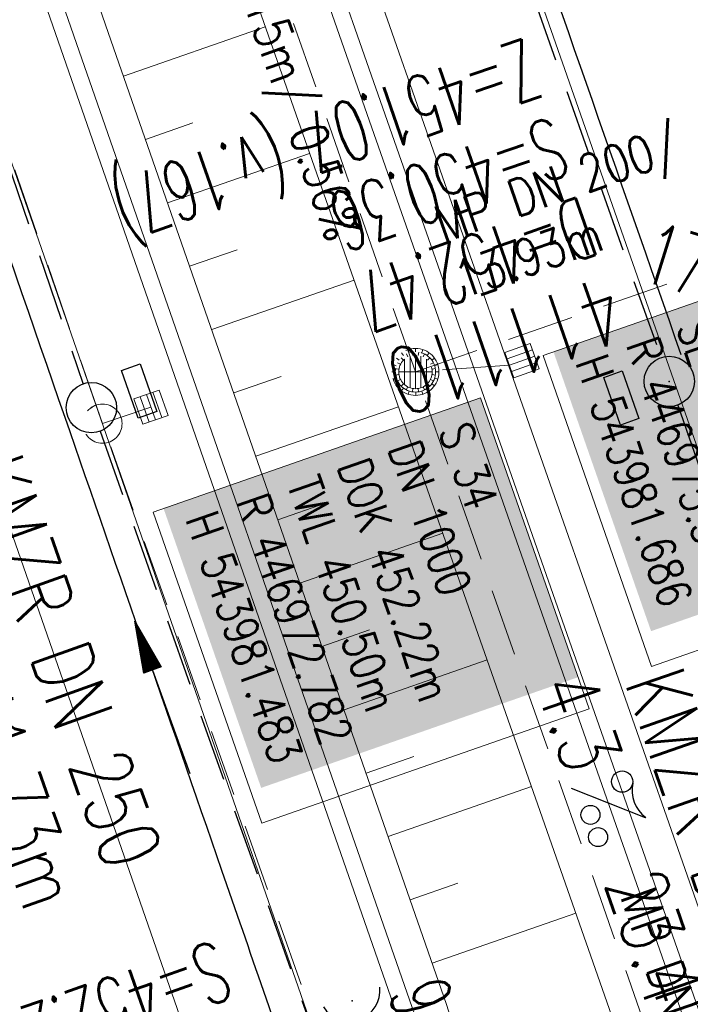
# Model space of a CAD drawing. Extents: x 446577 to 447240, y 443630 to 444842.
# Tile 40 of 71: x 446961 to 446981, y 443962 to 443991. Entities that reach past the tile are written whole.
import ezdxf
from ezdxf.enums import TextEntityAlignment as Align

# ---------------------------------------------------------------- set-up
doc = ezdxf.new("R2010")
doc.units = 0
doc.header["$LTSCALE"] = 2
doc.header["$MEASUREMENT"] = 0
doc.linetypes.add('AUSGEZOGEN', pattern=[0])
doc.linetypes.add('GESTRICH-X2', pattern=[1.5, 1, -0.5])
doc.layers.get('0').update_dxf_attribs({"linetype": 'AUSGEZOGEN'})
for name, color, linetype in [('Beschriftung', 7, 'CONTINUOUS'), ('FBR', 8, 'CONTINUOUS'), ('Hintergrund', 7, 'CONTINUOUS'), ('Hintergrundplan', 7, 'CONTINUOUS'), ('KANAL', 7, 'GESTRICH-X2'), ('PFEIL', 7, 'CONTINUOUS'), ('SCHACHTNR', 6, 'CONTINUOUS'), ('SCHLITZRINNE', 8, 'AUSGEZOGEN'), ('SCHSYMBOL', 7, 'AUSGEZOGEN'), ('STRASSE', 8, 'CONTINUOUS'), ('TEXTO', 4, 'CONTINUOUS'), ('TEXTU', 4, 'CONTINUOUS')]:
    doc.layers.add(name, color=color, linetype=linetype)
doc.styles.add('6', font='txt_____.ttf', dxfattribs={"width": 0.8, "height": 1})
doc.styles.add('8', font='txt_____.ttf', dxfattribs={"width": 0.8, "height": 1})
doc.styles.add('ROMANS', font='romans.shx', dxfattribs={"width": 0.8})

# ---------------------------------------------------------------- blocks, each defined once
blk = doc.blocks.new('40')
at = {"color": 0}
blk.add_arc((0.025, 0.311), 0.91, 192.5363, 347.4637, dxfattribs=at)
blk.add_point((0, 0), dxfattribs=at)
blk = doc.blocks.new('GST')
at = {"color": 0}
blk.add_circle((0, 0), 0.75, dxfattribs=at)
blk.add_point((0, 0), dxfattribs=at)
blk = doc.blocks.new('13')
blk.add_lwpolyline([(0.755, 1.218), (-0.748, 1.218), (-0.748, 1.801), (0.755, 1.801)], close=True)
at = {"rotation": 180}
blk.add_blockref('GST', (0, 0), dxfattribs=at)
blk = doc.blocks.new('PFEIL2')
at = {"color": 0}
for p, q in [((0.88, 0.002), (-2.401, -0.012)), ((0.881, -0.271), (0.879, 0.276)), ((0.879, 0.276), (2.429, 0.009)), ((0.911, 0.27), (0.879, 0.265)), ((0.965, 0.261), (0.879, 0.246)), ((1.019, 0.252), (0.879, 0.228)), ((1.073, 0.242), (0.879, 0.209)), ((1.127, 0.233), (0.879, 0.191)), ((1.181, 0.224), (0.879, 0.172)), ((1.235, 0.214), (0.879, 0.154)), ((1.289, 0.205), (0.879, 0.135)), ((1.343, 0.196), (0.879, 0.117)), ((1.397, 0.187), (0.879, 0.098)), ((1.451, 0.177), (0.879, 0.08)), ((1.505, 0.168), (0.879, 0.061)), ((1.559, 0.159), (0.88, 0.043)), ((1.613, 0.149), (0.88, 0.024)), ((1.668, 0.14), (0.88, 0.006)), ((1.722, 0.131), (0.88, -0.013)), ((1.776, 0.121), (0.88, -0.031)), ((1.83, 0.112), (0.88, -0.05)), ((1.884, 0.103), (0.88, -0.068)), ((1.938, 0.094), (0.88, -0.087)), ((1.992, 0.084), (0.88, -0.105)), ((2.046, 0.075), (0.88, -0.124)), ((2.1, 0.066), (0.88, -0.142)), ((2.154, 0.056), (0.88, -0.161)), ((2.208, 0.047), (0.88, -0.179)), ((2.262, 0.038), (0.881, -0.198)), ((2.316, 0.029), (0.881, -0.216)), ((2.37, 0.019), (0.881, -0.235)), ((2.424, 0.01), (0.881, -0.253)), ((2.429, 0.009), (0.881, -0.271))]:
    blk.add_line(p, q, dxfattribs=at)
blk = doc.blocks.new('17')
blk.add_lwpolyline([(-0.755, -1.218), (0.748, -1.218), (0.748, -1.801), (-0.755, -1.801)], close=True)
blk.add_blockref('GST', (0, 0))
blk = doc.blocks.new('PROM')
blk.add_line((1.566, 1.817), (0.019, 0.015))
for centre, radius in [((0.317, 1.51), 0.317), ((0.943, 0.291), 0.283), ((1.645, 0.287), 0.283)]:
    blk.add_circle(centre, radius)
blk.add_arc((0.992, 2.682), 1.033, 239.1414, 303.3549)
blk = doc.blocks.new('SK-quadrat Rand')
at = {"color": 18, "lineweight": 9, "true_color": 0x000000}
for p, q in [((-0.4, 0.8), (-0.4, 0)), ((-0.4, 0.8), (0.4, 0.8)), ((-0.2, 0.8), (-0.2, 0)), ((0, 0.8), (0, 0)), ((0.2, 0.8), (0.2, 0)), ((0.4, 0.8), (0.4, 0)), ((-0.4, 0), (0.4, 0))]:
    blk.add_line(p, q, dxfattribs=at)
blk = doc.blocks.new('Muldenschacht')
at = {"color": 18, "lineweight": 9, "true_color": 0x000000}
for p, q in [((-0.215015, 0.669384), (-0.184082, 0.574183)), ((-0.096655, 0.595502), (-0.080293, 0.496748)), ((0.001513, 0.703679), (0.001513, 0.603579)), ((0.093794, 0.596447), (0.078414, 0.497536)), ((0.218041, 0.669384), (0.187109, 0.574183)), ((-0.484382, 0.356002), (-0.565365, 0.41484)), ((-0.350626, 0.358645), (-0.421053, 0.429778)), ((-0.351511, 0.488874), (-0.410348, 0.569857)), ((0.38186, 0.328304), (-0.378834, 0.328304)), ((-0.228204, 0.447647), (-0.274147, 0.536581)), ((0.001562, 0.503479), (0.001464, -0.497521)), ((0.271415, 0.539517), (0.226431, 0.450094)), ((0.413374, 0.569857), (0.354537, 0.488874)), ((0.425748, 0.42812), (0.355042, 0.357263)), ((0.568391, 0.41484), (0.487409, 0.356002)), ((-0.599087, 0.002979), (-0.699187, 0.002979)), ((-0.569691, 0.188574), (-0.664892, 0.219507)), ((-0.492399, 0.083917), (-0.591181, 0.100105)), ((-0.444073, 0.230912), (-0.53319, 0.276499)), ((0.502013, 0.002979), (-0.498987, 0.002979)), ((0.474843, 0.165641), (-0.471817, 0.165641)), ((0.447803, 0.22953), (0.537061, 0.27484)), ((0.4959, 0.080963), (0.594778, 0.096559)), ((0.572718, 0.188574), (0.667918, 0.219507)), ((0.602083, 0.008988), (0.702178, 0.00999)), ((-0.569691, -0.182617), (-0.664892, -0.21355)), ((-0.493148, -0.073251), (-0.59208, -0.088497)), ((-0.445326, -0.222488), (-0.534694, -0.267581)), ((0.474843, -0.159684), (-0.471817, -0.159684)), ((0.446654, -0.225822), (0.535682, -0.271583)), ((0.496174, -0.073247), (0.595107, -0.088493)), ((0.572718, -0.182617), (0.667918, -0.21355)), ((-0.484382, -0.350045), (-0.565365, -0.408882)), ((-0.352742, -0.35058), (-0.423593, -0.421292)), ((-0.351511, -0.482917), (-0.410348, -0.5639)), ((0.38186, -0.322346), (-0.378834, -0.322346)), ((-0.228006, -0.441793), (-0.273909, -0.530747)), ((-0.184082, -0.568226), (-0.215015, -0.663427)), ((-0.079489, -0.490923), (-0.095689, -0.589704)), ((0.079714, -0.491374), (0.095355, -0.590245)), ((0.187109, -0.568226), (0.218041, -0.663427)), ((0.271696, -0.533418), (0.226665, -0.444019)), ((0.354537, -0.482917), (0.413374, -0.5639)), ((0.426841, -0.421069), (0.355953, -0.350395)), ((0.487409, -0.350045), (0.568391, -0.408882)), ((0.001513, -0.597621), (0.001513, -0.697721))]:
    blk.add_line(p, q, dxfattribs=at)
for radius in [0.7007, 0.6006, 0.5005]:
    blk.add_circle((0.001513, 0.002979), radius, dxfattribs=at)
blk = doc.blocks.new('SK-quadrat Mitte')
at = {"color": 18, "lineweight": 9, "true_color": 0x000000}
for p, q in [((-0.4, 0.4), (-0.4, -0.4)), ((-0.4, 0.4), (0.4, 0.4)), ((-0.2, 0.4), (-0.2, -0.4)), ((0, 0.4), (0, -0.4)), ((0.2, 0.4), (0.2, -0.4)), ((0.4, 0.4), (0.4, -0.4)), ((-0.4, -0.4), (0.4, -0.4))]:
    blk.add_line(p, q, dxfattribs=at)
blk = doc.blocks.new('Schacht')
at = {"color": 18, "lineweight": 9, "true_color": 0x000000}
blk.add_circle((0, 0), 0.779, dxfattribs=at)

msp = doc.modelspace()

# ---------------------------------------------------------------- linework, layer by layer
at = {"layer": 'Beschriftung', "color": 18, "lineweight": 9, "true_color": 0x000000}
for points in [[(446982.018, 443983.237), (446985.256, 443973.969), (446980.032, 443972.144), (446976.795, 443981.412), (446982.018, 443983.237)], [(446974.929, 443980.148), (446978.167, 443970.881), (446968.412, 443967.473), (446965.174, 443976.741), (446974.929, 443980.148)]]:
    msp.add_lwpolyline(points, close=True, dxfattribs=at)
at = {"layer": 'FBR'}
for points in [[(446906.283, 444163.064, 0.003557), (446913.219, 444136.335, 0.004717), (446918.783, 444116.265, 0.000024), (446923.206, 444100.879, 0.003676), (446923.236, 444100.778, 0.000171), (446925.25, 444094.15, 0.000048), (446932.443, 444070.518, 0.000065), (446938.908, 444049.294, 0.003486), (446939.03, 444048.902, 0.003745), (446939.222, 444048.317, 0.000068), (446950.069, 444016.112, 0.000011), (446956.461, 443997.144, 0.001698), (446956.504, 443997.019, 0.000349), (446956.714, 443996.41, 0.000013), (446962.54, 443979.58, 0.000005), (446967.365, 443965.643, 0.00002), (446968.622, 443962.013, 0.001124), (446976.568, 443939.234, -0.000431), (446996.335, 443882.82)], [(446980.914, 443981.438, -0.00016), (446969.629, 444013.764, 0.000226), (446960.626, 444039.543, 0.000413), (446960.222, 444040.696, 0.000011), (446944.42, 444085.635, 0.000087), (446942.548, 444090.956, 0.001149)], [(446925.215, 444042.892, 0.0017), (446930.243, 444027.436, 0.003935), (446936.907, 444007.707, 0.000126), (446946.647, 443979.626, 0.000195), (446952.953, 443961.485, 0.000026), (446968.558, 443916.655, 0.000443), (446969.471, 443914.039, 0.00013), (446975.672, 443896.342, -0.000046), (446981.167, 443880.67, -0.00001)]]:
    msp.add_lwpolyline(points, format="xyb", dxfattribs=at)
at = {"layer": 'Hintergrund', "color": 254, "lineweight": 18, "true_color": 0xcccccc}
for p, q in [((446983.723, 443972.014), (446939.503, 444098.242)), ((446964.291, 443989.743), (446968.518, 443991.214)), ((446970.124, 443960.809), (446960.139, 443989.502)), ((446964.948, 443987.855), (446966.358, 443988.345)), ((446965.605, 443985.966), (446969.84, 443987.439)), ((446966.262, 443984.077), (446967.675, 443984.568)), ((446966.92, 443982.188), (446971.162, 443983.664)), ((446967.577, 443980.299), (446968.992, 443980.791)), ((446968.234, 443978.41), (446972.484, 443979.889)), ((446968.892, 443976.521), (446970.31, 443977.015)), ((446969.549, 443974.632), (446973.806, 443976.114)), ((446970.206, 443972.743), (446971.627, 443973.238)), ((446970.864, 443970.854), (446975.129, 443972.339)), ((446971.521, 443968.965), (446972.944, 443969.461)), ((446972.178, 443967.077), (446976.451, 443968.563)), ((446972.835, 443965.188), (446974.261, 443965.684)), ((446973.493, 443963.299), (446977.773, 443964.788))]:
    msp.add_line(p, q, dxfattribs=at)
for points in [[(447044.926, 443796.399), (447045.561, 443803.747, 0.198133), (447034.087, 443840.111), (447031.292, 443843.45, -0.068573), (447026.942, 443850.389, -0.001832), (447026.804, 443850.698, 0.178534), (447025.36, 443852.19), (447021.162, 443854.21, -0.198913), (447019.631, 443855.921), (446938.327, 444087.994, -0.187649), (446938.401, 444090.168), (446940.074, 444094.07, 0.198913), (446940.102, 444096.366), (446933.956, 444114.073, 0.052334), (446921.013, 444141.454)], [(446927.024, 444105.92, -0.017902), (446934.496, 444088.354), (446937.153, 444080.77), (447016.741, 443853.522, -0.092735), (447019.27, 443832.309)]]:
    msp.add_lwpolyline(points, format="xyb", dxfattribs=at)
for points in [[(446927.024, 444105.92), (446929.886, 444096.041), (446934.92, 444079.072), (446942.447, 444054.58), (446949.805, 444032.02), (446958.381, 444006.73), (446963.917, 443990.816), (446973.92, 443962.072), (446974.191, 443961.219), (446983.115, 443935.682), (446990.73, 443913.95), (447000.132, 443887.136), (447008.561, 443862.948), (447018.227, 443835.286), (447019.27, 443832.309)], [(446925.583, 444105.502), (446928.447, 444095.619), (446933.484, 444078.638), (446941.017, 444054.127), (446948.382, 444031.547), (446956.962, 444006.243), (446962.501, 443990.323), (446972.496, 443961.599), (446972.767, 443960.745), (446981.699, 443935.187), (446989.314, 443913.454), (446998.716, 443886.641), (447007.145, 443862.454), (447016.811, 443834.791), (447017.854, 443831.813)], [(446926.063, 444105.641), (446928.926, 444095.76), (446933.962, 444078.783), (446941.493, 444054.278), (446948.857, 444031.705), (446957.435, 444006.406), (446962.973, 443990.488), (446972.971, 443961.756), (446973.242, 443960.903), (446982.171, 443935.352), (446989.786, 443913.619), (446999.188, 443886.806), (447007.617, 443862.619), (447017.283, 443834.956), (447018.326, 443831.978)], [(446936.384, 444089.016), (446939.041, 444081.432), (447018.479, 443854.608)], [(446937.36, 444087.74), (447018.744, 443855.373), (447021.162, 443854.21)]]:
    msp.add_lwpolyline(points, dxfattribs=at)
at = {"layer": 'Hintergrundplan', "color": 254, "lineweight": 18, "true_color": 0xcccccc}
for p, q in [((447024.868, 443854.564), (446939.503, 444098.242)), ((446964.291, 443989.743), (446968.518, 443991.214)), ((446960.139, 443989.502), (446970.124, 443960.809)), ((446964.948, 443987.855), (446966.358, 443988.345)), ((446965.605, 443985.966), (446969.84, 443987.439)), ((446966.262, 443984.077), (446967.675, 443984.568)), ((446966.92, 443982.188), (446971.162, 443983.664)), ((446967.577, 443980.299), (446968.992, 443980.791)), ((446968.234, 443978.41), (446972.484, 443979.889)), ((446968.892, 443976.521), (446970.31, 443977.015)), ((446969.549, 443974.632), (446973.806, 443976.114)), ((446970.206, 443972.743), (446971.627, 443973.238)), ((446970.864, 443970.854), (446975.129, 443972.339)), ((446971.521, 443968.965), (446972.944, 443969.461)), ((446972.178, 443967.077), (446976.451, 443968.563)), ((446972.835, 443965.188), (446974.261, 443965.684)), ((446973.493, 443963.299), (446977.773, 443964.788))]:
    msp.add_line(p, q, dxfattribs=at)
for points in [[(446899.976, 444179.391, 0.001546), (446903.93, 444161.861), (446908.525, 444144.055), (446912.882, 444127.913), (446918.765, 444107.026), (446922.569, 444093.896), (446927.62, 444076.867), (446935.177, 444052.278), (446942.57, 444029.614), (446951.169, 444004.253), (446956.716, 443988.311), (446966.684, 443959.664), (446966.957, 443958.807), (446975.917, 443933.166), (446983.534, 443911.428), (446992.934, 443884.62), (447001.361, 443860.438), (447011.029, 443832.77), (447016.491, 443817.181), (447025.514, 443791.385), (447028.583, 443782.756), (447034.062, 443767.029), (447034.957, 443764.566), (447044.02, 443738.609)], [(447044.926, 443796.399), (447045.561, 443803.747, 0.198133), (447034.087, 443840.111), (447031.292, 443843.45, -0.068573), (447026.942, 443850.389, -0.001832), (447026.804, 443850.698, 0.178534), (447025.36, 443852.19), (447021.162, 443854.21, -0.198913), (447019.631, 443855.921), (446938.327, 444087.994, -0.187649), (446938.401, 444090.168), (446940.074, 444094.07, 0.198913), (446940.102, 444096.366), (446933.956, 444114.073, 0.052334), (446921.013, 444141.454)], [(446927.024, 444105.92, -0.017902), (446934.496, 444088.354), (446937.153, 444080.77), (447016.741, 443853.522, -0.092735), (447019.27, 443832.309)]]:
    msp.add_lwpolyline(points, format="xyb", dxfattribs=at)
for points in [[(446927.024, 444105.92), (446929.886, 444096.041), (446934.92, 444079.072), (446942.447, 444054.58), (446949.805, 444032.02), (446958.381, 444006.73), (446963.917, 443990.816), (446973.92, 443962.072), (446974.191, 443961.219), (446983.115, 443935.682), (446990.73, 443913.95), (447000.132, 443887.136), (447008.561, 443862.948), (447018.227, 443835.286), (447019.27, 443832.309)], [(446925.583, 444105.502), (446928.447, 444095.619), (446933.484, 444078.638), (446941.017, 444054.127), (446948.382, 444031.547), (446956.962, 444006.243), (446962.501, 443990.323), (446972.496, 443961.599), (446972.767, 443960.745), (446981.699, 443935.187), (446989.314, 443913.454), (446998.716, 443886.641), (447007.145, 443862.454), (447016.811, 443834.791), (447017.854, 443831.813)], [(446926.063, 444105.641), (446928.926, 444095.76), (446933.962, 444078.783), (446941.493, 444054.278), (446948.857, 444031.705), (446957.435, 444006.406), (446962.973, 443990.488), (446972.971, 443961.756), (446973.242, 443960.903), (446982.171, 443935.352), (446989.786, 443913.619), (446999.188, 443886.806), (447007.617, 443862.619), (447017.283, 443834.956), (447018.326, 443831.978)], [(446936.384, 444089.016), (446939.041, 444081.432), (447018.479, 443854.608)], [(446937.36, 444087.74), (447018.744, 443855.373), (447021.162, 443854.21)]]:
    msp.add_lwpolyline(points, dxfattribs=at)
at = {"layer": 'KANAL'}
for p, q in [((446967.5, 444017.563), (446980.313, 443981.344)), ((446951.125, 444015.625), (446963.094, 443980.563)), ((446980.813, 443979.938), (446988, 443959.219)), ((446963.594, 443979.156), (446977.031, 443941.25))]:
    msp.add_line(p, q, dxfattribs=at)
at = {"layer": 'KANAL', "color": 92, "lineweight": 9, "true_color": 0x00b400}
for p, q in [((446963.666, 443979.383, 452.401), (446951.064, 444015.833, 451.784)), ((446972.991, 443980.926, 452.228), (446961.719, 444013.166, 451.901)), ((446986.149, 443985.514, 452.654), (446972.991, 443980.926, 452.228)), ((446975.792, 443981.129, 452.411), (446972.991, 443980.926, 452.228)), ((446984.894, 443947.042, 452.541), (446972.991, 443980.926, 452.228)), ((446977.599, 443940.047, 452.876), (446963.666, 443979.383, 452.401))]:
    msp.add_line(p, q, dxfattribs=at)
at = {"layer": 'KANAL', "color": 92, "lineweight": 18, "true_color": 0x00b400}
msp.add_line((446963.666, 443979.383, 452.401), (446965.109, 443979.875, 452.103), dxfattribs=at)
at = {"layer": 'SCHLITZRINNE'}
msp.add_lwpolyline([(446918.666, 444051.482, 0.001942), (446927.717, 444023.784, 0.002834), (446934.101, 444004.864, 0.000005), (446941.432, 443983.537, 0.000867), (446941.474, 443983.415, 0.000084), (446947.849, 443965.085, 0.000199), (446950.544, 443957.352, 0.000027), (446955.553, 443942.997, 0.000044), (446958.667, 443934.078, 0.000101), (446962.051, 443924.393, 0.000084), (446966.153, 443912.669, 0.000975), (446970.092, 443901.486, -0.001001), (446974.031, 443890.303, -0.000525), (446977.569, 443880.16, 0.000574)], format="xyb", dxfattribs=at)
at = {"layer": 'SCHLITZRINNE', "flags": 128}
msp.add_lwpolyline([(446918.666, 444051.482, 0.001942), (446927.717, 444023.784, 0.002834), (446934.101, 444004.864, 0.000005), (446941.432, 443983.537, 0.000867), (446941.474, 443983.415, 0.000084), (446947.849, 443965.085, 0.000199), (446950.544, 443957.352, 0.000027), (446955.553, 443942.997, 0.000044), (446958.667, 443934.078, 0.000101), (446962.051, 443924.393, 0.000084), (446966.153, 443912.669, 0.000975), (446970.092, 443901.486, -0.001001), (446974.031, 443890.303, -0.000613), (446978.162, 443878.453, 0.000574), (446982.293, 443866.603, 0.000043), (446985.962, 443856.119, 0.000041), (446989.821, 443845.1, 0.000098), (446990.721, 443842.532, -0.000006), (447006.522, 443797.477, -0.000336), (447009.233, 443789.73, -0.000126), (447016.458, 443769.022)], format="xyb", dxfattribs=at)
at = {"layer": 'STRASSE', "flags": 128}
msp.add_lwpolyline([(447047.154, 443891.481, 0.000765), (447038.709, 443915.867, 0.000011), (447031.122, 443937.667, 0.000037), (447028.833, 443944.241, 0.000505), (447025.263, 443954.458, 0.001272), (447023.831, 443958.512, 0.019593), (447023.263, 443959.93, 0.036852), (447022.877, 443960.645, 0.017636), (447022.683, 443960.927, 0.023963), (447022.523, 443961.122, 0.015559), (447022.207, 443961.451, 0.007052), (447021.477, 443962.145, 0.015623), (447020.532, 443962.965, -0.018201), (447019.725, 443963.673, -0.015596), (447019.585, 443963.813, -0.003258), (447018.943, 443964.509, -0.043133), (447018.589, 443964.972, -0.02652), (447018.123, 443965.798)], format="xyb", dxfattribs=at)

# ---------------------------------------------------------------- block references
at = {"layer": 'KANAL'}
for name, p, rotation in [('Muldenschacht', (446972.991, 443980.926), 270), ('SK-quadrat Rand', (446975.792, 443981.129), 289.2688179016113), ('SK-quadrat Mitte', (446965.109, 443979.875), 199.2688247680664)]:
    msp.add_blockref(name, p, dxfattribs=dict(at, rotation=rotation))
at = {"layer": 'KANAL', "xscale": 0.75, "yscale": 0.75}
msp.add_blockref('Schacht', (446963.666, 443979.383), dxfattribs=at)
at = {"layer": 'PFEIL', "rotation": 109.5252999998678}
msp.add_blockref('PFEIL2', (446965.453, 443971.21), dxfattribs=at)
at = {"layer": 'SCHSYMBOL'}
for name, p, rotation in [('17', (446980.557, 443980.643), 289.2891999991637), ('13', (446963.334, 443979.86), 289.2891999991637), ('40', (446971.104, 443962.18), 19.28920000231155)]:
    msp.add_blockref(name, p, dxfattribs=dict(at, rotation=rotation))
at = {"layer": 'TEXTU', "rotation": 289.1906999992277}
msp.add_blockref('PROM', (446977.624, 443968.517), dxfattribs=at)

# ---------------------------------------------------------------- texts
at = {"layer": 'Beschriftung', "color": 92, "true_color": 0x00b400, "char_height": 1.1, "attachment_point": 1, "line_spacing_factor": 0.959981, "style": '6'}
for s, insert, rotation in [('MP DN 350/ 34.15m/ 0.56%', (446965.563, 444001.829), 289.2711), ('MP DN 200/^J13.93m', (446973.461, 443985.804), 19.2229), ('MP DN 350/ 53.91m', (446980.122, 443965.671), 289.3557)]:
    msp.add_mtext(s, dxfattribs=dict(at, insert=insert, rotation=rotation))
at = {"layer": 'Beschriftung', "color": 18, "true_color": 0x000000, "char_height": 1, "attachment_point": 1, "rotation": 289.2551, "line_spacing_factor": 0.959981, "style": '8', "bg_fill": 1, "box_fill_scale": 1.5, "bg_fill_color": 256, "bg_fill_true_color": 11599800, "bg_fill_transparency": 0}
for s, insert in [('SE 34.1^JR 446975.583^JH 543981.686', (446981.711, 443982.6)), ('S 34^JDN 1000^JDOK 452.22m^JTWL 450.50m^JR 446972.782^JH 543981.483', (446974.622, 443979.512))]:
    msp.add_mtext(s, dxfattribs=dict(at, insert=insert))
at = {"layer": 'SCHACHTNR', "style": 'ROMANS'}
for s, height, width, p in [('Z=451.07 (v.167)', 1.8, 0.6, (446976.284, 443990.893)), ('S=450.36', 1.8, 0.6, (446977.097, 443988.549)), ('D=452.47', 1.8, 0.6, (446977.941, 443986.174)), ('411110', 2, 0.7, (446978.753, 443983.83)), ('S=452.26', 1.8, 0.6, (446967.047, 443964.003))]:
    msp.add_text(s, height=height, rotation=199.2892, dxfattribs=dict(at, width=width)).set_placement(p)
at = {"layer": 'TEXTO', "style": 'ROMANS', "width": 0.75}
for rotation, p in [(289.5253, (446961.655, 443971.991)), (289.1907, (446981.315, 443965.635))]:
    msp.add_text('KMZR DN 250', height=1.8, rotation=rotation, dxfattribs=at).set_placement(p, align=Align.CENTER)
at = {"layer": 'TEXTU', "style": 'ROMANS'}
for s, rotation, width, p in [('17.2', 342.7626, 0.6, (446979.644, 443983.682)), ('4.3', 289.1907, 0.75, (446976.551, 443971.57)), ('41.73m', 289.5253, 0.75, (446959.053, 443971.301)), ('23.42m', 289.1907, 0.75, (446978.614, 443965.695)), ('9.9', 289.4208, 0.6, (446972.157, 443962.419))]:
    msp.add_text(s, height=1.8, rotation=rotation, dxfattribs=dict(at, width=width)).set_placement(p)

doc.saveas('drawing.dxf')
